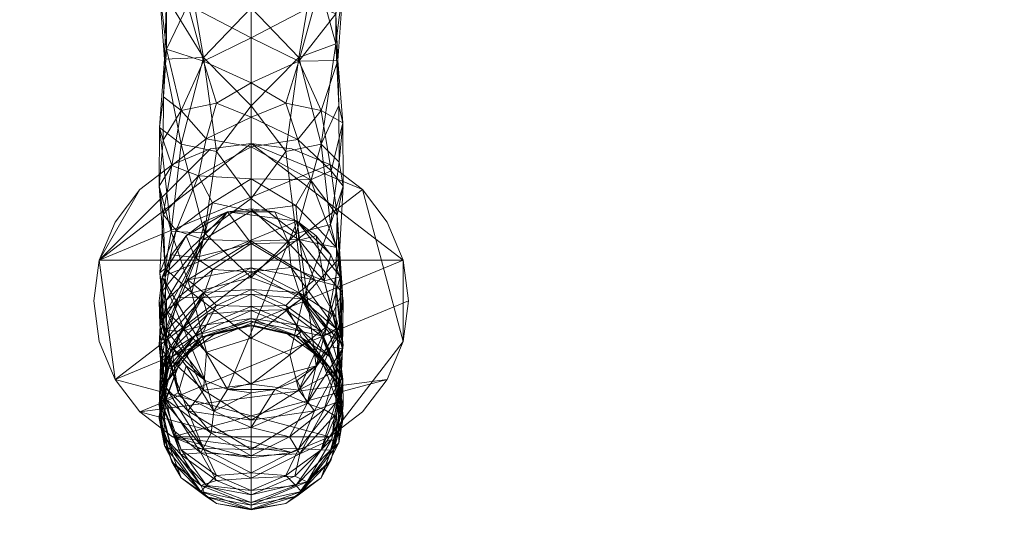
# Model space of a CAD drawing. Header units: millimetres. Extents: x -276 to 275, y -103 to 102.
# Tile 2 of 5: x -17 to 56, y -33 to 5. Entities that reach past the tile are written whole.
import ezdxf

# ---------------------------------------------------------------- set-up
doc = ezdxf.new("R2010")
doc.units = ezdxf.units.MM
doc.layers.add('I-FURN-PNLS', color=30, linetype='Continuous')

msp = doc.modelspace()

# ---------------------------------------------------------------- meshes
at = {"layer": 'I-FURN-PNLS', "lineweight": 9}
mesh = msp.add_polyface(dxfattribs=at)
corners = [(-275.903, 102.092), (-275.903, -103.3), (275.028, -103.3), (275.028, 102.092)]
mesh.append_faces([[corners[k] for k in face] for face in [(0, 1, 2, 3)]])
mesh = msp.add_polyface(dxfattribs=at)
corners = [(275.028, -103.3, -118.52), (-275.903, -103.3, -118.52), (-275.903, 102.092, -118.52), (275.028, 102.092, -118.52)]
mesh.append_faces([[corners[k] for k in face] for face in [(0, 1, 2, 3)]])
mesh = msp.add_polyface(dxfattribs=at)
corners = [(-3.912, -6.443, 483.791), (-3.349, -3.702, 486.089), (0, -4.293, 484.419), (0, -8.134, 498.288), (0, -1.26, 500.328), (-2.56, -4.636, 499.122), (0, 6.018, 500.158), (0, 13.303, 497.919), (-4.697, 9.134, 497.504), (0, 3.789, 486.684), (-4.697, 6.227, 488.027), (0, 7.647, 485.488), (-3.547, 2.331, 499.513), (-3.547, 2.05, 487.846), (-6.426, 2.199, 495.988), (-6.273, 6.798, 495.795), (-6.828, 7.68, 492.766), (0, 0.445, 486.778), (-3.547, 10.173, 485.262), (-6.273, 2.945, 490.942), (0, -2.097, 486.044), (-2.56, -1.064, 486.975), (-6.797, -2.86, 493.725), (-5.202, -4.098, 497.293), (0, 9.371, 57.687), (-1.767, 9.493, 18.264), (0, 9.26, 18.264), (-5.895, -5.685, 487.719), (-6.273, 8.557, 489.593), (-5.202, -1.601, 488.804), (-6.527, -3.805, 490.564), (-6.503, -0.582, 491.423), (-6.828, -7.209, 490.896), (-6.273, 13.576, 493.156)]
mesh.append_faces([[corners[k] for k in face] for face in [(24, 25, 26)]], dxfattribs={"vtx0": -1})
mesh.append_faces([[corners[k] for k in face] for face in [(9, 10, 11)]], dxfattribs={"vtx0": -1, "vtx1": -1})
mesh.append_faces([[corners[k] for k in face] for face in [(0, 1, 2), (10, 9, 13), (6, 8, 12), (14, 15, 16), (15, 14, 12), (10, 18, 11), (13, 19, 10), (14, 22, 23), (0, 27, 1), (4, 12, 5), (14, 23, 12), (19, 28, 10), (29, 13, 21), (20, 1, 21), (27, 30, 29), (14, 31, 22), (16, 19, 14), (19, 13, 29), (22, 30, 32), (31, 30, 22), (17, 21, 13), (29, 21, 1), (23, 5, 12), (1, 27, 29), (16, 15, 33), (8, 15, 12), (16, 28, 19), (10, 28, 18), (29, 30, 31), (31, 19, 29), (19, 31, 14)]], dxfattribs={"vtx0": -1, "vtx1": -1, "vtx2": -1})
mesh.append_faces([[corners[k] for k in face] for face in [(12, 4, 6), (1, 20, 2)]], dxfattribs={"vtx0": -1, "vtx2": -1})
mesh.append_faces([[corners[k] for k in face] for face in [(3, 4, 5), (6, 7, 8), (9, 17, 13), (17, 20, 21)]], dxfattribs={"vtx1": -1, "vtx2": -1})
mesh = msp.add_polyface(dxfattribs=at)
corners = [(0, -4.293, 484.419), (0, -2.097, 486.044), (3.459, -3.739, 486.14), (4.404, -6.746, 484.017), (0, 0.445, 486.778), (2.56, -1.064, 486.975), (0, 3.789, 486.684), (0, 7.647, 485.488), (4.697, 6.227, 488.027), (3.547, 10.173, 485.262), (3.547, 2.05, 487.846), (4.697, 9.134, 497.504), (0, 6.018, 500.158), (3.547, 2.331, 499.513), (1.767, 9.493, 18.264), (0, 9.371, 57.687), (0, 9.26, 18.264), (6.273, 10.948, 488.444), (6.426, 2.098, 491.373), (6.273, 5.584, 490.538), (6.828, 7.68, 492.766), (0, -1.26, 500.328), (6.273, 3.348, 496.323), (0, -8.134, 498.288), (2.56, -4.636, 499.122), (6.797, -2.506, 492.468), (5.202, -1.601, 488.804), (5.926, -6.075, 487.46), (6.273, 10.586, 494.592), (5.202, -4.098, 497.293), (6.503, -1.231, 495.542), (6.828, -7.209, 490.896), (6.527, -5.437, 494.232)]
mesh.append_faces([[corners[k] for k in face] for face in [(14, 15, 16)]], dxfattribs={"vtx0": -1})
mesh.append_faces([[corners[k] for k in face] for face in [(0, 2, 3), (8, 7, 9), (11, 12, 13), (6, 8, 10), (9, 17, 8), (18, 19, 20), (19, 18, 10), (13, 22, 11), (18, 25, 26), (2, 26, 27), (4, 10, 5), (18, 26, 10), (17, 19, 8), (22, 28, 11), (29, 13, 24), (26, 2, 5), (25, 27, 26), (18, 30, 25), (20, 22, 18), (22, 13, 29), (25, 31, 27), (25, 32, 31), (30, 32, 25), (21, 24, 13), (1, 5, 2), (26, 5, 10), (20, 19, 17), (8, 19, 10), (20, 28, 22), (29, 32, 30), (30, 22, 29), (22, 30, 18)]], dxfattribs={"vtx0": -1, "vtx1": -1, "vtx2": -1})
mesh.append_faces([[corners[k] for k in face] for face in [(10, 4, 6)]], dxfattribs={"vtx0": -1, "vtx2": -1})
mesh.append_faces([[corners[k] for k in face] for face in [(0, 1, 2), (1, 4, 5), (6, 7, 8), (12, 21, 13), (21, 23, 24)]], dxfattribs={"vtx1": -1, "vtx2": -1})
mesh = msp.add_polyface(dxfattribs=at)
corners = [(0, -13.564, 170.465), (0, -11.453, 104.326), (-2.835, -13.381, 144.791), (0, -13.997, 494.027), (0, -8.134, 498.288), (-3.459, -10.68, 495.652), (-4.404, -15.113, 490.257), (0, -13.256, 458.716), (-4.697, -14.152, 464.25), (0, -11.3, 468.444), (-3.912, -6.443, 483.791), (0, -4.293, 484.419), (0, -6.661, 481.209), (-4.828, -10.883, 28.903), (-5.914, -12.297, 28.854), (-4.157, -12.511, 93.699), (0, -8.885, 28.973), (-1.767, -9.117, 28.965), (-3.414, -9.799, 28.941), (-5.417, -15.462, 145.557), (-3.547, -11.165, 472.74), (-6.631, -15.046, 474.428), (-6.273, -15.662, 467.958), (0, -9.067, 475.92), (-2.867, -8.449, 479.099), (-5.574, -10.498, 480.035), (-6.517, -9.311, 485.9), (-6.828, -7.209, 490.896), (-5.895, -5.685, 487.719), (-5.926, -10.561, 492.549), (-6.384, -13.321, 487.964), (-5.202, -4.098, 497.293), (-2.56, -4.636, 499.122), (-6.782, -13.648, 480.704), (-6.797, -2.86, 493.725), (-6.527, -3.805, 490.564)]
mesh.append_faces([[corners[k] for k in face] for face in [(7, 8, 9), (18, 15, 17)]], dxfattribs={"vtx0": -1, "vtx1": -1})
mesh.append_faces([[corners[k] for k in face] for face in [(3, 5, 6), (15, 1, 17), (2, 15, 19), (20, 9, 8), (21, 20, 22), (24, 25, 10), (26, 10, 25), (26, 27, 28), (29, 30, 6), (5, 31, 29), (23, 20, 24), (21, 25, 20), (6, 5, 29), (31, 5, 32), (25, 21, 33), (34, 29, 31), (30, 29, 27), (33, 30, 26), (15, 2, 1), (12, 24, 10), (25, 24, 20), (34, 27, 29), (26, 30, 27), (4, 32, 5), (26, 28, 10), (8, 22, 20), (25, 33, 26), (27, 35, 28)]], dxfattribs={"vtx0": -1, "vtx1": -1, "vtx2": -1})
mesh.append_faces([[corners[k] for k in face] for face in [(10, 11, 12), (15, 18, 13), (20, 23, 9)]], dxfattribs={"vtx0": -1, "vtx2": -1})
mesh.append_faces([[corners[k] for k in face] for face in [(0, 1, 2), (3, 4, 5), (13, 14, 15), (12, 23, 24)]], dxfattribs={"vtx1": -1, "vtx2": -1})
mesh.append_faces([[corners[k] for k in face] for face in [(1, 16, 17)]], dxfattribs={"vtx2": -1})
mesh = msp.add_polyface(dxfattribs=at)
corners = [(-11.664, -15.709, 28.735), (-11.267, -18.728, 28.735), (-10.102, -21.541, 28.735), (-8.248, -23.957, 28.735), (-5.832, -25.81, 28.735), (-3.019, -26.976, 28.735), (0, -27.373, 28.735), (3.019, -26.976, 28.735), (5.832, -25.81, 28.735), (8.248, -23.957, 28.735), (10.102, -21.541, 28.735), (11.267, -18.728, 28.735), (11.664, -15.709, 28.735), (11.267, -12.69, 28.735), (10.102, -9.877, 28.735), (8.248, -7.461, 28.735), (5.832, -5.607, 28.735), (3.019, -4.442, 28.735), (0, -4.044, 28.735), (-3.019, -4.442, 28.735), (-5.832, -5.607, 28.735), (-8.248, -7.461, 28.735), (-10.102, -9.877, 28.735), (-11.267, -12.69, 28.735)]
mesh.append_faces([[corners[k] for k in face] for face in [(23, 21, 22)]], dxfattribs={"vtx0": -1})
mesh.append_faces([[corners[k] for k in face] for face in [(8, 4, 7)]], dxfattribs={"vtx0": -1, "vtx1": -1})
mesh.append_faces([[corners[k] for k in face] for face in [(23, 2, 13)]], dxfattribs={"vtx0": -1, "vtx1": -1, "vtx2": -1})
mesh.append_faces([[corners[k] for k in face] for face in [(23, 13, 18, 19)]], dxfattribs={"vtx0": -1, "vtx1": -1, "vtx3": -1})
mesh.append_faces([[corners[k] for k in face] for face in [(10, 3, 4)]], dxfattribs={"vtx0": -1, "vtx2": -1})
mesh.append_faces([[corners[k] for k in face] for face in [(3, 10, 11, 12)]], dxfattribs={"vtx0": -1, "vtx3": -1})
mesh.append_faces([[corners[k] for k in face] for face in [(2, 3, 12, 13)]], dxfattribs={"vtx1": -1, "vtx3": -1})
mesh.append_faces([[corners[k] for k in face] for face in [(0, 1, 2, 23), (16, 17, 18, 15)]], dxfattribs={"vtx2": -1})
mesh.append_faces([[corners[k] for k in face] for face in [(8, 9, 10, 4), (13, 14, 15, 18), (19, 20, 21, 23)]], dxfattribs={"vtx2": -1, "vtx3": -1})
mesh.append_faces([[corners[k] for k in face] for face in [(4, 5, 6, 7)]], dxfattribs={"vtx3": -1})
mesh = msp.add_polyface(dxfattribs=at)
corners = [(-11.664, -15.709, -1.736), (-11.267, -12.69, -1.736), (-10.102, -9.877, -1.736), (-8.248, -7.461, -1.736), (-5.832, -5.607, -1.736), (-3.019, -4.442, -1.736), (0, -4.044, -1.736), (3.019, -4.442, -1.736), (5.832, -5.607, -1.736), (8.248, -7.461, -1.736), (10.102, -9.877, -1.736), (11.267, -12.69, -1.736), (11.664, -15.709, -1.736), (11.267, -18.728, -1.736), (10.102, -21.541, -1.736), (8.248, -23.957, -1.736), (5.832, -25.81, -1.736), (3.019, -26.976, -1.736), (0, -27.373, -1.736), (-3.019, -26.976, -1.736), (-5.832, -25.81, -1.736), (-8.248, -23.957, -1.736), (-10.102, -21.541, -1.736), (-11.267, -18.728, -1.736)]
mesh.append_faces([[corners[k] for k in face] for face in [(3, 1, 2), (20, 18, 19)]], dxfattribs={"vtx0": -1})
mesh.append_faces([[corners[k] for k in face] for face in [(22, 9, 13, 16)]], dxfattribs={"vtx0": -1, "vtx1": -1, "vtx2": -1, "vtx3": -1})
mesh.append_faces([[corners[k] for k in face] for face in [(22, 16, 17, 21)]], dxfattribs={"vtx0": -1, "vtx2": -1})
mesh.append_faces([[corners[k] for k in face] for face in [(0, 1, 22, 23)]], dxfattribs={"vtx1": -1})
mesh.append_faces([[corners[k] for k in face] for face in [(5, 6, 1)]], dxfattribs={"vtx1": -1, "vtx2": -1})
mesh.append_faces([[corners[k] for k in face] for face in [(8, 9, 22, 1)]], dxfattribs={"vtx1": -1, "vtx2": -1, "vtx3": -1})
mesh.append_faces([[corners[k] for k in face] for face in [(20, 21, 17, 18)]], dxfattribs={"vtx1": -1, "vtx3": -1})
mesh.append_faces([[corners[k] for k in face] for face in [(11, 12, 13)]], dxfattribs={"vtx2": -1})
mesh.append_faces([[corners[k] for k in face] for face in [(6, 7, 8, 1), (9, 10, 11, 13), (3, 4, 5, 1)]], dxfattribs={"vtx2": -1, "vtx3": -1})
mesh.append_faces([[corners[k] for k in face] for face in [(13, 14, 15, 16)]], dxfattribs={"vtx3": -1})
mesh = msp.add_polyface(dxfattribs=at)
corners = [(-11.664, -15.709, 28.735), (-11.267, -12.69, 28.735), (-10.102, -9.877, 28.735), (-8.248, -7.461, 28.735), (-5.832, -5.607, 28.735), (-3.019, -4.442, 28.735), (0, -4.044, 28.735), (3.019, -4.442, 28.735), (5.832, -5.607, 28.735), (8.248, -7.461, 28.735), (10.102, -9.877, 28.735), (11.267, -12.69, 28.735), (11.664, -15.709, 28.735), (11.664, -15.709, -1.736), (11.267, -12.69, -1.736), (10.102, -9.877, -1.736), (8.248, -7.461, -1.736), (5.832, -5.607, -1.736), (3.019, -4.442, -1.736), (0, -4.044, -1.736), (-3.019, -4.442, -1.736), (-5.832, -5.607, -1.736), (-8.248, -7.461, -1.736), (-10.102, -9.877, -1.736), (-11.267, -12.69, -1.736), (-11.664, -15.709, -1.736)]
mesh.append_faces([[corners[k] for k in face] for face in [(13, 14, 11, 12), (0, 1, 24, 25)]], dxfattribs={"vtx1": -1})
mesh.append_faces([[corners[k] for k in face] for face in [(14, 15, 10, 11), (16, 17, 8, 9), (15, 16, 9, 10), (17, 18, 7, 8), (6, 7, 18, 19), (19, 20, 5, 6), (20, 21, 4, 5), (22, 23, 2, 3), (21, 22, 3, 4), (23, 24, 1, 2)]], dxfattribs={"vtx1": -1, "vtx3": -1})
mesh = msp.add_polyface(dxfattribs=at)
corners = [(2.971, -13.245, 138.484), (0, -11.453, 104.326), (0, -13.564, 170.465), (5.914, -12.297, 28.854), (4.828, -10.883, 28.903), (5.417, -14.228, 107.41), (2.763, -11.413, 85.613), (4.697, -14.152, 464.25), (0, -13.256, 458.716), (0, -11.3, 468.444), (0, -9.067, 475.92), (3.547, -11.165, 472.74), (0, -4.293, 484.419), (4.404, -6.746, 484.017), (0, -6.661, 481.209), (0, -8.885, 28.973), (1.767, -9.117, 28.965), (3.414, -9.799, 28.941), (3.912, -15.416, 490.483), (3.349, -10.717, 495.702), (0, -13.997, 494.027), (6.596, -13.942, 28.797), (3.304, -8.651, 479.191), (6.517, -12.58, 488.332), (6.828, -7.209, 490.896), (5.895, -10.046, 493.057), (6.273, -14.587, 472.198), (5.926, -6.075, 487.46), (6.384, -9.351, 485.185), (0, -8.134, 498.288), (6.336, -11.77, 480.616), (3.459, -3.739, 486.14), (2.56, -4.636, 499.122), (6.527, -5.437, 494.232), (5.202, -4.098, 497.293), (6.782, -15.108, 481.341)]
mesh.append_faces([[corners[k] for k in face] for face in [(12, 13, 14), (15, 6, 16), (14, 22, 10)]], dxfattribs={"vtx0": -1, "vtx1": -1})
mesh.append_faces([[corners[k] for k in face] for face in [(5, 6, 0), (18, 19, 20), (6, 5, 4), (11, 10, 22), (23, 24, 25), (11, 26, 7), (7, 9, 11), (27, 28, 13), (18, 25, 19), (13, 30, 22), (13, 31, 27), (29, 19, 32), (25, 33, 34), (26, 11, 30), (11, 22, 30), (22, 14, 13), (28, 27, 24), (35, 28, 23), (1, 0, 6), (28, 30, 13), (30, 28, 35), (23, 28, 24), (34, 32, 19), (23, 25, 18), (19, 25, 34), (24, 33, 25)]], dxfattribs={"vtx0": -1, "vtx1": -1, "vtx2": -1})
mesh.append_faces([[corners[k] for k in face] for face in [(0, 1, 2), (7, 8, 9), (5, 21, 3), (19, 29, 20)]], dxfattribs={"vtx0": -1, "vtx2": -1})
mesh.append_faces([[corners[k] for k in face] for face in [(3, 4, 5), (9, 10, 11), (17, 16, 6), (15, 1, 6), (4, 17, 6)]], dxfattribs={"vtx1": -1, "vtx2": -1})
mesh = msp.add_polyface(dxfattribs=at)
corners = [(0, -8.885, 28.973), (1.767, -9.117, 28.965), (3.414, -9.799, 28.941), (4.828, -10.883, 28.903), (5.914, -12.297, 28.854), (6.596, -13.942, 28.797), (6.828, -15.709, 28.735), (6.596, -17.475, 28.673), (5.914, -19.121, 28.616), (4.828, -20.534, 28.566), (3.414, -21.619, 28.529), (1.767, -22.3, 28.505), (0, -22.533, 28.497), (-1.767, -22.3, 28.505), (-3.414, -21.619, 28.529), (-4.828, -20.534, 28.566), (-5.914, -19.121, 28.616), (-6.596, -17.475, 28.673), (-6.828, -15.709, 28.735), (-6.596, -13.942, 28.797), (-5.914, -12.297, 28.854), (-4.828, -10.883, 28.903), (-3.414, -9.799, 28.941), (-1.767, -9.117, 28.965)]
mesh.append_faces([[corners[k] for k in face] for face in [(7, 5, 6), (13, 11, 12)]], dxfattribs={"vtx0": -1})
mesh.append_faces([[corners[k] for k in face] for face in [(14, 19, 13), (2, 23, 1)]], dxfattribs={"vtx0": -1, "vtx1": -1})
mesh.append_faces([[corners[k] for k in face] for face in [(19, 14, 17), (23, 19, 21), (2, 19, 23), (13, 19, 2), (9, 11, 13), (13, 2, 9), (7, 9, 5), (5, 9, 2)]], dxfattribs={"vtx0": -1, "vtx1": -1, "vtx2": -1})
mesh.append_faces([[corners[k] for k in face] for face in [(18, 19, 17), (15, 16, 14), (20, 21, 19), (22, 23, 21), (0, 1, 23), (10, 11, 9), (3, 4, 2)]], dxfattribs={"vtx1": -1})
mesh.append_faces([[corners[k] for k in face] for face in [(16, 17, 14), (4, 5, 2)]], dxfattribs={"vtx1": -1, "vtx2": -1})
mesh.append_faces([[corners[k] for k in face] for face in [(7, 8, 9)]], dxfattribs={"vtx2": -1})
mesh = msp.add_polyface(dxfattribs=at)
corners = [(0, -13.997, 494.027), (-4.404, -15.113, 490.257), (0, -18.486, 488.041), (-3.547, -15.098, 452.99), (-6.273, -17.907, 455.611), (-4.697, -14.152, 464.25), (-6.596, -17.475, 28.673), (-6.77, -17.482, 107.008), (-6.828, -15.709, 28.735), (-5.417, -15.462, 145.557), (-3.618, -15.486, 200.253), (-2.835, -13.381, 144.791), (-6.596, -13.942, 28.797), (-3.738, -18.43, 398.793), (-3.323, -17.498, 420.976), (0, -17.026, 410.437), (-5.914, -12.297, 28.854), (0, -15.223, 228.044), (0, -13.564, 170.465), (-4.157, -12.511, 93.699), (-3.251, -16.71, 253.81), (0, -16.44, 277.722), (-6.176, -18.399, 201.392), (-2.56, -16.058, 438.797), (0, -14.882, 446.235), (0, -16.147, 430.351), (0, -13.256, 458.716), (0, -17.505, 385.859), (0, -17.22, 320.149), (-4.154, -18.293, 299.775), (-6.782, -13.648, 480.704), (-6.631, -15.046, 474.428), (-6.273, -19.784, 473.646), (-6.681, -18.652, 159.627), (-3.397, -18.355, 338.838), (0, -17.573, 355.978), (-6.336, -16.403, 482.734), (-3.304, -19.522, 484.159), (-6.273, -15.662, 467.958), (-5.202, -17.958, 438.949), (-6.828, -19.01, 465.232), (-5.994, -19.444, 253.743), (-6.384, -13.321, 487.964)]
mesh.append_faces([[corners[k] for k in face] for face in [(0, 1, 2), (6, 7, 8), (24, 3, 26)]], dxfattribs={"vtx0": -1, "vtx1": -1})
mesh.append_faces([[corners[k] for k in face] for face in [(3, 4, 5), (9, 10, 11), (13, 14, 15), (16, 7, 19), (9, 19, 7), (22, 10, 9), (30, 31, 32), (5, 26, 3), (22, 9, 33), (17, 10, 20), (1, 36, 37), (4, 38, 5), (39, 3, 23), (38, 40, 31), (4, 3, 39), (25, 14, 23), (37, 2, 1), (21, 20, 29), (41, 20, 10), (18, 11, 10), (7, 33, 9), (42, 36, 1), (36, 42, 30), (24, 23, 3), (39, 23, 14), (40, 38, 4), (36, 30, 32)]], dxfattribs={"vtx0": -1, "vtx1": -1, "vtx2": -1})
mesh.append_faces([[corners[k] for k in face] for face in [(7, 16, 12), (20, 21, 17), (23, 24, 25), (34, 35, 28), (14, 25, 15)]], dxfattribs={"vtx0": -1, "vtx2": -1})
mesh.append_faces([[corners[k] for k in face] for face in [(12, 8, 7), (17, 18, 10), (15, 27, 13), (28, 21, 29)]], dxfattribs={"vtx1": -1, "vtx2": -1})
mesh = msp.add_polyface(dxfattribs=at)
corners = [(0, -15.223, 228.044), (3.745, -15.567, 200.251), (0, -13.564, 170.465), (0, -17.026, 410.437), (3.738, -18.43, 398.793), (0, -17.505, 385.859), (0, -16.44, 277.722), (2.572, -16.389, 253.818), (0, -16.147, 430.351), (3.323, -17.498, 420.976), (0, -14.882, 446.235), (2.56, -16.058, 438.797), (6.596, -13.942, 28.797), (6.77, -19.264, 106.949), (6.828, -15.709, 28.735), (6.596, -17.475, 28.673), (3.912, -15.416, 490.483), (0, -13.997, 494.027), (0, -18.486, 488.041), (3.745, -18.002, 299.78), (0, -13.256, 458.716), (4.697, -14.152, 464.25), (3.547, -15.098, 452.99), (5.417, -14.228, 107.41), (6.273, -16.894, 461.935), (6.426, -18.608, 453.347), (0, -17.22, 320.149), (6.309, -17.804, 171.232), (2.971, -13.245, 138.484), (2.867, -19.723, 484.251), (5.574, -17.674, 483.315), (6.517, -12.58, 488.332), (6.782, -15.108, 481.341), (6.631, -18.165, 475.384), (6.273, -14.587, 472.198), (5.217, -18.309, 253.771), (5.8, -18.077, 214.427), (5.202, -17.958, 438.949), (6.828, -19.01, 465.232), (6.336, -11.77, 480.616)]
mesh.append_faces([[corners[k] for k in face] for face in [(0, 1, 2), (3, 4, 5), (12, 13, 14), (26, 19, 6)]], dxfattribs={"vtx0": -1, "vtx1": -1})
mesh.append_faces([[corners[k] for k in face] for face in [(3, 9, 4), (6, 19, 7), (20, 21, 22), (13, 12, 23), (24, 25, 22), (27, 13, 23), (28, 1, 27), (29, 30, 16), (31, 16, 30), (32, 33, 34), (1, 7, 35), (28, 2, 1), (1, 35, 36), (10, 22, 11), (25, 37, 22), (34, 24, 21), (38, 34, 33), (30, 33, 32), (37, 9, 11), (27, 23, 28), (0, 7, 1), (35, 7, 19), (8, 11, 9), (37, 11, 22), (36, 27, 1), (38, 24, 34), (21, 24, 22), (30, 32, 31), (39, 32, 34)]], dxfattribs={"vtx0": -1, "vtx1": -1, "vtx2": -1})
mesh.append_faces([[corners[k] for k in face] for face in [(16, 17, 18), (22, 10, 20)]], dxfattribs={"vtx0": -1, "vtx2": -1})
mesh.append_faces([[corners[k] for k in face] for face in [(0, 6, 7), (3, 8, 9), (8, 10, 11), (15, 14, 13)]], dxfattribs={"vtx1": -1, "vtx2": -1})
mesh = msp.add_polyface(dxfattribs=at)
corners = [(-5.914, -19.121, 28.616), (-4.828, -20.534, 28.566), (-5.417, -22.537, 107.136), (-6.596, -17.475, 28.673), (0, -18.486, 488.041), (-3.304, -19.522, 484.159), (0, -21.887, 480.627), (-4.154, -18.293, 299.775), (-3.397, -18.355, 338.838), (0, -17.22, 320.149), (-3.547, -22.346, 476.082), (-6.77, -17.482, 107.008), (-6.502, -22.078, 397.783), (-3.738, -18.43, 398.793), (-5.202, -19.996, 371.627), (-5.994, -19.444, 253.743), (-3.251, -16.71, 253.81), (0, -17.573, 355.978), (-2.56, -18.089, 371.622), (0, -17.505, 385.859), (-5.909, -20.721, 327.054), (-6.309, -23.028, 171.073), (-5.887, -19.886, 423.586), (-6.426, -23.186, 453.943), (-6.273, -22.203, 462.894), (-6.828, -19.01, 465.232), (-6.208, -20.74, 293.03), (-3.323, -17.498, 420.976), (-3.618, -15.486, 200.253), (-6.176, -18.399, 201.392), (-6.273, -19.784, 473.646), (-6.631, -15.046, 474.428), (-6.336, -16.403, 482.734), (-6.273, -17.907, 455.611), (-5.202, -17.958, 438.949), (-6.794, -22.896, 233.805), (-6.828, -23.457, 421.239), (-6.522, -20.661, 435.013), (-6.621, -20.033, 446.583), (-6.797, -22.973, 439.921), (-6.681, -18.652, 159.627)]
mesh.append_faces([[corners[k] for k in face] for face in [(4, 5, 6), (17, 18, 19)]], dxfattribs={"vtx0": -1, "vtx1": -1})
mesh.append_faces([[corners[k] for k in face] for face in [(7, 8, 9), (10, 6, 5), (11, 3, 2), (12, 13, 14), (15, 7, 16), (7, 20, 8), (14, 13, 18), (21, 11, 2), (12, 22, 13), (23, 24, 25), (7, 15, 26), (13, 22, 27), (15, 28, 29), (20, 7, 26), (17, 8, 18), (25, 30, 31), (30, 10, 32), (25, 33, 23), (34, 27, 22), (10, 5, 32), (8, 20, 14), (15, 29, 35), (26, 15, 35), (22, 36, 37), (38, 37, 39), (19, 18, 13), (14, 18, 8), (29, 40, 35), (40, 11, 21), (25, 24, 30), (34, 22, 37), (33, 34, 38), (37, 38, 34), (33, 38, 23)]], dxfattribs={"vtx0": -1, "vtx1": -1, "vtx2": -1})
mesh.append_faces([[corners[k] for k in face] for face in [(2, 3, 0)]], dxfattribs={"vtx0": -1, "vtx2": -1})
mesh.append_faces([[corners[k] for k in face] for face in [(0, 1, 2)]], dxfattribs={"vtx1": -1, "vtx2": -1})
mesh = msp.add_polyface(dxfattribs=at)
corners = [(11.664, -15.709, 28.735), (11.267, -18.728, 28.735), (10.102, -21.541, 28.735), (8.248, -23.957, 28.735), (5.832, -25.81, 28.735), (3.019, -26.976, 28.735), (0, -27.373, 28.735), (-3.019, -26.976, 28.735), (-5.832, -25.81, 28.735), (-8.248, -23.957, 28.735), (-10.102, -21.541, 28.735), (-11.267, -18.728, 28.735), (-11.664, -15.709, 28.735), (-11.664, -15.709, -1.736), (-11.267, -18.728, -1.736), (-10.102, -21.541, -1.736), (-8.248, -23.957, -1.736), (-5.832, -25.81, -1.736), (-3.019, -26.976, -1.736), (0, -27.373, -1.736), (3.019, -26.976, -1.736), (5.832, -25.81, -1.736), (8.248, -23.957, -1.736), (10.102, -21.541, -1.736), (11.267, -18.728, -1.736), (11.664, -15.709, -1.736)]
mesh.append_faces([[corners[k] for k in face] for face in [(13, 14, 11, 12), (0, 1, 24, 25)]], dxfattribs={"vtx1": -1})
mesh.append_faces([[corners[k] for k in face] for face in [(14, 15, 10, 11), (16, 17, 8, 9), (15, 16, 9, 10), (17, 18, 7, 8), (6, 7, 18, 19), (19, 20, 5, 6), (20, 21, 4, 5), (22, 23, 2, 3), (21, 22, 3, 4), (23, 24, 1, 2)]], dxfattribs={"vtx1": -1, "vtx3": -1})
mesh = msp.add_polyface(dxfattribs=at)
corners = [(0, -17.22, 320.149), (0, -17.573, 355.978), (3.324, -18.314, 338.839), (3.745, -18.002, 299.78), (0, -17.505, 385.859), (2.56, -18.089, 371.622), (6.77, -19.264, 106.949), (5.914, -19.121, 28.616), (6.596, -17.475, 28.673), (6.794, -21.52, 233.841), (6.681, -21.469, 159.54), (6.309, -17.804, 171.232), (3.738, -18.43, 398.793), (4.828, -20.534, 28.566), (4.157, -23.34, 93.337), (6.631, -18.165, 475.384), (3.547, -22.346, 476.082), (6.273, -20.919, 469.173), (0, -18.486, 488.041), (0, -21.887, 480.627), (2.867, -19.723, 484.251), (6.426, -18.608, 453.347), (6.797, -21.671, 439.815), (5.202, -17.958, 438.949), (6.273, -16.894, 461.935), (6.828, -19.01, 465.232), (5.217, -18.309, 253.771), (6.502, -21.593, 297.935), (5.202, -19.996, 371.627), (5.888, -20.745, 331.919), (6.435, -21.893, 397.135), (5.887, -19.886, 423.586), (3.323, -17.498, 420.976), (5.574, -17.674, 483.315), (6.621, -23.353, 446.923), (6.273, -23.249, 456.368), (5.417, -23.772, 145.294), (5.8, -18.077, 214.427), (3.912, -15.416, 490.483), (6.828, -23.457, 421.239)]
mesh.append_faces([[corners[k] for k in face] for face in [(4, 5, 1)]], dxfattribs={"vtx0": -1, "vtx1": -1})
mesh.append_faces([[corners[k] for k in face] for face in [(3, 0, 2), (9, 10, 11), (4, 12, 5), (7, 6, 14), (15, 16, 17), (21, 22, 23), (21, 24, 25), (26, 3, 27), (2, 28, 29), (28, 12, 30), (23, 31, 32), (19, 16, 20), (15, 33, 16), (26, 27, 9), (22, 31, 23), (21, 34, 22), (17, 25, 15), (25, 35, 21), (29, 27, 3), (28, 2, 5), (31, 30, 12), (6, 10, 36), (37, 26, 9), (18, 20, 38), (33, 20, 16), (1, 5, 2), (28, 5, 12), (10, 6, 11), (2, 29, 3), (11, 37, 9), (25, 17, 35), (12, 32, 31), (39, 31, 22)]], dxfattribs={"vtx0": -1, "vtx1": -1, "vtx2": -1})
mesh.append_faces([[corners[k] for k in face] for face in [(6, 7, 8)]], dxfattribs={"vtx0": -1, "vtx2": -1})
mesh.append_faces([[corners[k] for k in face] for face in [(0, 1, 2), (13, 7, 14), (18, 19, 20)]], dxfattribs={"vtx1": -1, "vtx2": -1})
mesh = msp.add_polyface(dxfattribs=at)
corners = [(-5.417, -22.537, 107.136), (-2.763, -23.895, 85.194), (-2.971, -25.535, 138.092), (-4.697, -23.869, 466.213), (0, -26.734, 460.919), (0, -24.562, 471.706), (0, -21.887, 480.627), (-3.547, -22.346, 476.082), (0, -22.533, 28.497), (-1.767, -22.3, 28.505), (-3.414, -21.619, 28.529), (-4.828, -20.534, 28.566), (-6.794, -22.896, 233.805), (-6.681, -18.652, 159.627), (-6.309, -23.028, 171.073), (-6.502, -22.078, 397.783), (-5.202, -19.996, 371.627), (-6.828, -24.438, 373.208), (-6.273, -22.203, 462.894), (-6.426, -23.186, 453.943), (-3.547, -26.669, 454.502), (-3.745, -26.982, 199.922), (-6.797, -22.973, 439.921), (-5.202, -26.778, 439.652), (-6.273, -19.784, 473.646), (-5.217, -27.117, 253.554), (-6.502, -25.764, 297.856), (-6.828, -23.457, 421.239), (-6.435, -26.459, 397.218), (-5.887, -26.796, 423.918), (-6.828, -24.278, 338.78), (-5.909, -20.721, 327.054), (-6.621, -20.033, 446.583), (-6.208, -20.74, 293.03), (0, -25.102, 103.874), (-5.8, -25.28, 214.226), (-5.888, -27.662, 331.837), (-5.887, -19.886, 423.586), (-6.522, -20.661, 435.013)]
mesh.append_faces([[corners[k] for k in face] for face in [(8, 1, 9)]], dxfattribs={"vtx0": -1, "vtx1": -1})
mesh.append_faces([[corners[k] for k in face] for face in [(0, 1, 2), (1, 0, 11), (12, 13, 14), (15, 16, 17), (18, 19, 20), (2, 21, 14), (19, 22, 23), (7, 24, 3), (3, 5, 7), (19, 23, 20), (24, 18, 3), (25, 26, 12), (27, 28, 29), (17, 28, 15), (30, 16, 31), (22, 29, 23), (19, 32, 22), (15, 28, 27), (26, 30, 33), (30, 17, 16), (34, 2, 1), (14, 0, 2), (35, 25, 12), (31, 33, 30), (26, 33, 12), (17, 30, 36), (35, 14, 21), (14, 35, 12), (3, 18, 20), (27, 37, 15), (22, 38, 27), (27, 29, 22)]], dxfattribs={"vtx0": -1, "vtx1": -1, "vtx2": -1})
mesh.append_faces([[corners[k] for k in face] for face in [(3, 4, 5)]], dxfattribs={"vtx0": -1, "vtx2": -1})
mesh.append_faces([[corners[k] for k in face] for face in [(5, 6, 7), (10, 9, 1), (8, 34, 1), (11, 10, 1)]], dxfattribs={"vtx1": -1, "vtx2": -1})
mesh = msp.add_polyface(dxfattribs=at)
corners = [(0, -26.734, 460.919), (4.697, -23.869, 466.213), (0, -24.562, 471.706), (3.547, -26.669, 454.502), (6.273, -23.249, 456.368), (5.417, -23.772, 145.294), (3.618, -27.063, 199.92), (2.835, -25.8, 144.398), (4.157, -23.34, 93.337), (6.77, -19.264, 106.949), (0, -25.102, 103.874), (0, -22.533, 28.497), (1.767, -22.3, 28.505), (3.414, -21.619, 28.529), (4.828, -20.534, 28.566), (6.176, -24.221, 201.224), (3.547, -22.346, 476.082), (0, -21.887, 480.627), (5.888, -20.745, 331.919), (6.828, -24.278, 338.78), (6.502, -21.593, 297.935), (6.681, -21.469, 159.54), (5.994, -25.982, 253.582), (6.273, -20.919, 469.173), (6.828, -23.457, 421.239), (6.435, -21.893, 397.135), (5.887, -19.886, 423.586), (6.828, -24.393, 373.208), (6.502, -26.25, 397.861), (5.202, -26.778, 439.652), (5.202, -19.996, 371.627), (6.208, -26.429, 292.918), (6.794, -21.52, 233.841), (5.887, -26.796, 423.918), (6.522, -24.694, 435.293), (6.621, -23.353, 446.923), (6.797, -21.671, 439.815), (6.426, -18.608, 453.347)]
mesh.append_faces([[corners[k] for k in face] for face in [(0, 1, 2), (13, 8, 12)]], dxfattribs={"vtx0": -1, "vtx1": -1})
mesh.append_faces([[corners[k] for k in face] for face in [(3, 4, 1), (5, 6, 7), (5, 8, 9), (8, 10, 12), (7, 8, 5), (15, 6, 5), (16, 2, 1), (18, 19, 20), (1, 0, 3), (15, 5, 21), (22, 6, 15), (4, 23, 1), (24, 25, 26), (27, 25, 28), (4, 3, 29), (27, 18, 30), (28, 25, 24), (8, 7, 10), (20, 19, 31), (25, 27, 30), (22, 15, 32), (31, 22, 32), (33, 24, 34), (35, 34, 36), (20, 31, 32), (15, 21, 32), (27, 19, 18), (1, 23, 16), (24, 33, 28), (4, 29, 35), (36, 34, 24), (34, 35, 29), (4, 35, 37)]], dxfattribs={"vtx0": -1, "vtx1": -1, "vtx2": -1})
mesh.append_faces([[corners[k] for k in face] for face in [(8, 13, 14), (16, 17, 2)]], dxfattribs={"vtx0": -1, "vtx2": -1})
mesh.append_faces([[corners[k] for k in face] for face in [(10, 11, 12)]], dxfattribs={"vtx2": -1})
mesh = msp.add_polyface(dxfattribs=at)
corners = [(0, -28.875, 227.678), (-3.745, -26.982, 199.922), (0, -27.214, 170.048), (-2.971, -25.535, 138.092), (0, -25.102, 103.874), (0, -30.676, 410.857), (-3.738, -29.857, 399.016), (0, -31.161, 385.998), (0, -30.876, 319.949), (0, -31.23, 355.919), (-3.324, -30.242, 338.72), (-3.745, -29.421, 299.568), (0, -30.094, 277.424), (-2.572, -29.036, 253.507), (-2.56, -30.75, 371.651), (0, -29.778, 431.174), (-3.323, -29.416, 421.503), (0, -28.468, 447.634), (-2.56, -28.678, 439.804), (0, -26.734, 460.919), (-4.697, -23.869, 466.213), (-3.547, -26.669, 454.502), (-5.888, -27.662, 331.837), (-6.828, -24.278, 338.78), (-6.502, -25.764, 297.856), (-5.217, -27.117, 253.554), (-5.8, -25.28, 214.226), (-5.202, -28.843, 371.647), (-6.435, -26.459, 397.218), (-5.202, -26.778, 439.652), (-5.887, -26.796, 423.918), (-6.828, -24.438, 373.208)]
mesh.append_faces([[corners[k] for k in face] for face in [(0, 1, 2), (5, 6, 7), (7, 14, 9), (8, 11, 12)]], dxfattribs={"vtx0": -1, "vtx1": -1})
mesh.append_faces([[corners[k] for k in face] for face in [(11, 8, 10), (5, 16, 6), (12, 11, 13), (7, 6, 14), (19, 20, 21), (22, 23, 24), (1, 13, 25), (3, 2, 1), (1, 25, 26), (25, 11, 24), (10, 27, 22), (27, 6, 28), (29, 30, 16), (17, 21, 18), (22, 24, 11), (27, 10, 14), (30, 28, 6), (29, 16, 18), (31, 22, 27), (28, 31, 27), (0, 13, 1), (25, 13, 11), (9, 14, 10), (27, 14, 6), (15, 18, 16), (29, 18, 21), (10, 22, 11), (6, 16, 30)]], dxfattribs={"vtx0": -1, "vtx1": -1, "vtx2": -1})
mesh.append_faces([[corners[k] for k in face] for face in [(3, 4, 2), (21, 17, 19)]], dxfattribs={"vtx0": -1, "vtx2": -1})
mesh.append_faces([[corners[k] for k in face] for face in [(8, 9, 10), (0, 12, 13), (5, 15, 16), (15, 17, 18)]], dxfattribs={"vtx1": -1, "vtx2": -1})
mesh = msp.add_polyface(dxfattribs=at)
corners = [(0, -27.214, 170.048), (0, -25.102, 103.874), (2.835, -25.8, 144.398), (4.154, -29.13, 299.574), (3.397, -30.201, 338.721), (0, -30.876, 319.949), (3.738, -29.857, 399.016), (3.323, -29.416, 421.503), (0, -30.676, 410.857), (0, -28.875, 227.678), (3.618, -27.063, 199.92), (6.502, -26.25, 397.861), (5.202, -28.843, 371.647), (6.828, -24.393, 373.208), (5.994, -25.982, 253.582), (3.251, -28.716, 253.515), (0, -30.094, 277.424), (0, -31.23, 355.919), (2.56, -30.75, 371.651), (0, -31.161, 385.998), (5.909, -27.566, 326.965), (2.56, -28.678, 439.804), (0, -28.468, 447.634), (0, -29.778, 431.174), (3.547, -26.669, 454.502), (0, -26.734, 460.919), (5.887, -26.796, 423.918), (6.208, -26.429, 292.918), (5.202, -26.778, 439.652), (6.828, -24.278, 338.78), (6.522, -24.694, 435.293)]
mesh.append_faces([[corners[k] for k in face] for face in [(17, 18, 19), (22, 24, 25)]], dxfattribs={"vtx0": -1, "vtx1": -1})
mesh.append_faces([[corners[k] for k in face] for face in [(3, 4, 5), (6, 7, 8), (11, 12, 13), (11, 6, 12), (14, 3, 15), (3, 20, 4), (12, 6, 18), (11, 26, 6), (3, 14, 27), (6, 26, 7), (9, 10, 15), (28, 24, 21), (20, 3, 27), (17, 4, 18), (29, 12, 20), (23, 7, 21), (28, 7, 26), (16, 15, 3), (14, 15, 10), (0, 2, 10), (4, 20, 12), (29, 13, 12), (20, 27, 29), (19, 18, 6), (12, 18, 4), (22, 21, 24), (28, 21, 7), (28, 26, 30)]], dxfattribs={"vtx0": -1, "vtx1": -1, "vtx2": -1})
mesh.append_faces([[corners[k] for k in face] for face in [(15, 16, 9), (21, 22, 23), (4, 17, 5), (7, 23, 8)]], dxfattribs={"vtx0": -1, "vtx2": -1})
mesh.append_faces([[corners[k] for k in face] for face in [(0, 1, 2), (9, 0, 10), (8, 19, 6), (5, 16, 3)]], dxfattribs={"vtx1": -1, "vtx2": -1})

doc.saveas('drawing.dxf')
